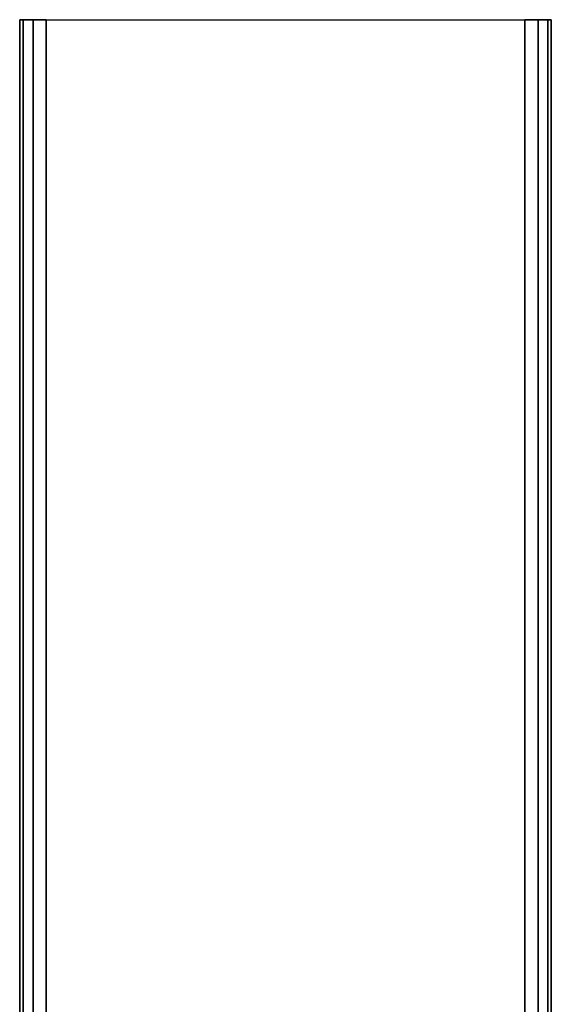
# Model space of a CAD drawing. Extents: x -2 to 2, y -2 to 5.79.
# Tile 9 of 9: x -0.99 to 1.01, y 2.08 to 5.79. Entities that reach past the tile are written whole.
import ezdxf

# ---------------------------------------------------------------- set-up
doc = ezdxf.new("R2010")
doc.units = 0
doc.header["$LTSCALE"] = 2.54
doc.layers.get('0').update_dxf_attribs({"color": 13, "linetype": 'CONTINUOUS'})

# ---------------------------------------------------------------- blocks, each defined once
blk = doc.blocks.new('GRUPUJ_5')
at = {"color": 0}
for p, q in [((1.015, 7.7863, 11.0792), (1.015, 7.7863, 25.8792)), ((1.015, 7.7863, 11.0792), (1.015, 3.7863, 11.0792)), ((1.015, 3.7863, 25.8792), (1.015, 7.7863, 25.8792)), ((1.015, 7.7863, 11.0792), (1.015, 3.7863, 11.0792)), ((1.0284, 7.7863, 11.0292), (1.015, 7.7863, 11.0792)), ((1.015, 7.7863, 25.8792), (1.0284, 7.7863, 25.9292)), ((1.015, 3.7863, 25.8792), (1.015, 7.7863, 25.8792)), ((1.0284, 7.7863, 11.0292), (1.015, 7.7863, 11.0792)), ((1.015, 7.7863, 11.0792), (1.015, 7.7863, 25.8792)), ((1.015, 7.7863, 25.8792), (1.0284, 7.7863, 25.9292)), ((1.0284, 3.7863, 11.0292), (1.0284, 7.7863, 11.0292)), ((1.065, 7.7863, 10.9926), (1.0284, 7.7863, 11.0292)), ((1.0284, 7.7863, 25.9292), (1.065, 7.7863, 25.9658)), ((1.0284, 7.7863, 25.9292), (1.0284, 3.7863, 25.9292)), ((1.0284, 3.7863, 11.0292), (1.0284, 7.7863, 11.0292)), ((1.0284, 7.7863, 25.9292), (1.0284, 3.7863, 25.9292)), ((1.065, 7.7863, 10.9926), (1.0284, 7.7863, 11.0292)), ((1.0284, 7.7863, 25.9292), (1.065, 7.7863, 25.9658)), ((1.065, 3.7863, 10.9926), (1.065, 7.7863, 10.9926)), ((1.115, 7.7863, 10.9792), (1.065, 7.7863, 10.9926)), ((1.065, 3.7863, 10.9926), (1.065, 7.7863, 10.9926)), ((1.065, 7.7863, 25.9658), (1.115, 7.7863, 25.9792)), ((1.065, 7.7863, 25.9658), (1.065, 3.7863, 25.9658)), ((1.065, 7.7863, 25.9658), (1.065, 3.7863, 25.9658)), ((1.115, 7.7863, 10.9792), (1.065, 7.7863, 10.9926)), ((1.065, 7.7863, 25.9658), (1.115, 7.7863, 25.9792)), ((1.115, 3.7863, 10.9792), (1.115, 7.7863, 10.9792)), ((1.115, 7.7863, 25.9792), (1.115, 3.7863, 25.9792)), ((1.115, 3.7863, 10.9792), (1.115, 7.7863, 10.9792)), ((1.115, 7.7863, 10.9792), (2.915, 7.7863, 10.9792)), ((1.115, 7.7863, 25.9792), (2.915, 7.7863, 25.9792)), ((1.115, 7.7863, 25.9792), (1.115, 3.7863, 25.9792)), ((1.115, 7.7863, 10.9792), (2.915, 7.7863, 10.9792)), ((1.115, 7.7863, 25.9792), (2.915, 7.7863, 25.9792)), ((2.965, 7.7863, 10.9926), (2.915, 7.7863, 10.9792)), ((2.915, 7.7863, 10.9792), (2.915, 3.7863, 10.9792)), ((2.915, 7.7863, 25.9792), (2.965, 7.7863, 25.9658)), ((2.915, 3.7863, 25.9792), (2.915, 7.7863, 25.9792)), ((2.915, 7.7863, 10.9792), (2.915, 3.7863, 10.9792)), ((2.915, 3.7863, 25.9792), (2.915, 7.7863, 25.9792)), ((2.965, 7.7863, 10.9926), (2.915, 7.7863, 10.9792)), ((2.915, 7.7863, 25.9792), (2.965, 7.7863, 25.9658)), ((2.965, 7.7863, 25.9658), (3.0016, 7.7863, 25.9292)), ((2.965, 3.7863, 25.9658), (2.965, 7.7863, 25.9658)), ((2.965, 7.7863, 10.9926), (2.965, 3.7863, 10.9926)), ((2.965, 3.7863, 25.9658), (2.965, 7.7863, 25.9658)), ((3.0016, 7.7863, 11.0292), (2.965, 7.7863, 10.9926)), ((2.965, 7.7863, 10.9926), (2.965, 3.7863, 10.9926)), ((3.0016, 7.7863, 11.0292), (2.965, 7.7863, 10.9926)), ((2.965, 7.7863, 25.9658), (3.0016, 7.7863, 25.9292)), ((3.0016, 3.7863, 25.9292), (3.0016, 7.7863, 25.9292)), ((3.015, 7.7863, 11.0792), (3.0016, 7.7863, 11.0292)), ((3.0016, 7.7863, 11.0292), (3.0016, 3.7863, 11.0292)), ((3.0016, 7.7863, 25.9292), (3.015, 7.7863, 25.8792)), ((3.0016, 3.7863, 25.9292), (3.0016, 7.7863, 25.9292)), ((3.0016, 7.7863, 11.0292), (3.0016, 3.7863, 11.0292)), ((3.015, 7.7863, 11.0792), (3.0016, 7.7863, 11.0292)), ((3.0016, 7.7863, 25.9292), (3.015, 7.7863, 25.8792)), ((3.015, 3.7863, 11.0792), (3.015, 7.7863, 11.0792)), ((3.015, 7.7863, 25.8792), (3.015, 3.7863, 25.8792)), ((3.015, 3.7863, 11.0792), (3.015, 7.7863, 11.0792)), ((3.015, 7.7863, 25.8792), (3.015, 7.7863, 11.0792)), ((3.015, 7.7863, 25.8792), (3.015, 3.7863, 25.8792)), ((3.015, 7.7863, 25.8792), (3.015, 7.7863, 11.0792))]:
    blk.add_line(p, q, dxfattribs=at)

msp = doc.modelspace()

# ---------------------------------------------------------------- block references
at = {"color": 0}
msp.add_blockref('GRUPUJ_5', (-2, -2, -60), dxfattribs=at)

doc.saveas('drawing.dxf')
